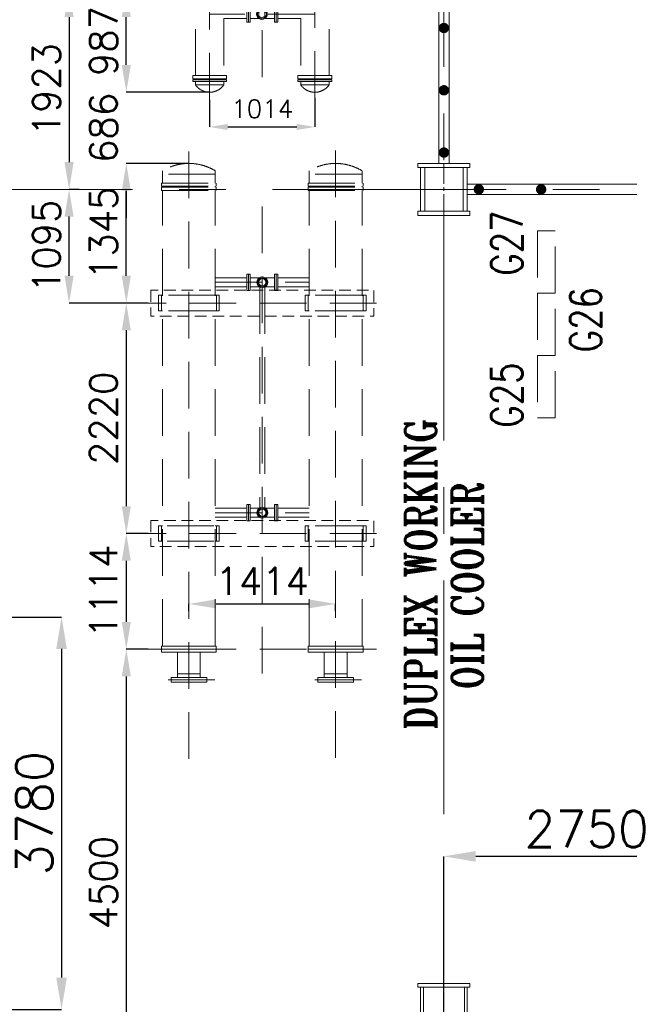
# Model space of a CAD drawing. Header units: inches. Extents: x 0 to 1545919, y 0 to 23143738.
# Tile 19 of 197: x 72703 to 78576, y 145286 to 154772. Entities that reach past the tile are written whole.
import ezdxf

# ---------------------------------------------------------------- set-up
doc = ezdxf.new("R2010")
doc.units = ezdxf.units.IN
doc.header["$LTSCALE"] = 1800
doc.header["$MEASUREMENT"] = 0
for name, pattern in [('CENTER', [2, 1.25, -0.25, 0.25, -0.25]), ('CENTER2', [1.125, 0.75, -0.125, 0.125, -0.125]), ('HIDDEN', [0.375, 0.25, -0.125]), ('HIDDEN2', [0.1875, 0.125, -0.0625])]:
    doc.linetypes.add(name, pattern=pattern)
doc.layers.get('0').update_dxf_attribs({"color": 253, "lineweight": 5})
doc.layers.get('Defpoints').update_dxf_attribs({"lineweight": 18})
for name, color, linetype, lineweight in [('AUX COL', 1, 'Continuous', 18), ('DIM', 4, 'Continuous', 18), ('EQUIP', 8, 'HIDDEN', 9), ('GRID', 251, 'CENTER', 18), ('STEEL', 231, 'Continuous', 18), ('TEXT', 3, 'Continuous', 18)]:
    doc.layers.add(name, color=color, linetype=linetype, lineweight=lineweight)
doc.styles.add('ROMANS', font='romans.shx')
doc.styles.add('ROMANT', font='romant')
doc.dimstyles.new('USER175', dxfattribs={"dimscale": 175, "dimtxt": 2, "dimasz": 1.75, "dimexe": 0, "dimexo": 0, "dimgap": 0.5, "dimtad": 1, "dimdec": 0, "dimzin": 0, "dimdsep": 46, "dimtxsty": 'ROMANS', "dimcen": 0, "dimclrd": 4, "dimclre": 4, "dimclrt": 4, "dimadec": 0, "dimazin": 0, "dimtfac": 0.09, "dimtdec": 0, "dimtix": 1, "dimtofl": 0, "dimtmove": 0, "dimatfit": 3, "dimfxl": 1, "dimtolj": 1, "dimtzin": 0, "dimarcsym": 0})

# ---------------------------------------------------------------- blocks, each defined once
blk = doc.blocks.new('AUX COLUMNS')
at = {"color": 2, "linetype": 'CENTER2', "ltscale": 0.15}
for p, q in [((-195037.8, 59665), (-195037.8, 60165)), ((-194812.8, 59915), (-195262.8, 59915)), ((-195037.8, 51765), (-195037.8, 52265))]:
    blk.add_line(p, q, dxfattribs=at)
at = {"layer": 'AUX COL'}
for p, q in [((-195262.8, 59705), (-195262.8, 60125)), ((-195222.8, 59705), (-195222.8, 60125)), ((-194852.8, 59705), (-194852.8, 60125)), ((-194812.8, 59705), (-194812.8, 60125)), ((-195262.8, 51801), (-195262.8, 52229)), ((-195234.8, 51801), (-195234.8, 52229)), ((-194840.8, 51801), (-194840.8, 52229)), ((-194812.8, 51801), (-194812.8, 52229))]:
    blk.add_line(p, q, dxfattribs=at)
for points in [[(-195287.8, 60165), (-194787.8, 60165), (-194787.8, 60125), (-195287.8, 60125)], [(-195287.8, 59705), (-194787.8, 59705), (-194787.8, 59665), (-195287.8, 59665)], [(-195287.8, 52265), (-194787.8, 52265), (-194787.8, 52229), (-195287.8, 52229)]]:
    blk.add_lwpolyline(points, close=True, dxfattribs=at)
at = {"layer": 'GRID'}
blk.add_line((-136837.8, 59915), (-243037.8, 59915), dxfattribs=at)
blk = doc.blocks.new('*D868')
at = {"layer": 'Defpoints', "color": 0, "transparency": 16777216}
for p in [(72614.7, 149017), (72614.7, 145237), (73106.4, 145237)]:
    blk.add_point(p, dxfattribs=at)
at = {"layer": 'DIM', "color": 4, "lineweight": -2, "transparency": 16777216}
for p, q in [((72614.7, 149017), (73106.4, 149017)), ((73106.4, 148710.8), (73106.4, 145543.3)), ((72614.7, 145237), (73106.4, 145237))]:
    blk.add_line(p, q, dxfattribs=at)
at = {"layer": 'DIM', "color": 4, "transparency": 16777216}
for points in [[(73055.4, 148710.8), (73157.5, 148710.8), (73106.4, 149017)], [(73055.4, 145543.3), (73157.5, 145543.3), (73106.4, 145237)]]:
    blk.add_solid(points, dxfattribs=at)
at = {"layer": 'DIM', "color": 4, "transparency": 16777216, "insert": (72843.9, 147127), "char_height": 350, "attachment_point": 5, "rotation": 90, "style": 'ROMANS'}
blk.add_mtext('\\A1;3780', dxfattribs=at)
blk = doc.blocks.new('*D870')
at = {"layer": 'Defpoints', "color": 0, "transparency": 16777216}
for p in [(73730.2, 153387), (74333, 153387), (73940, 152042)]:
    blk.add_point(p, dxfattribs=at)
at = {"layer": 'DIM', "color": 4, "lineweight": -2, "transparency": 16777216}
for p, q in [((74333, 153387), (73730.2, 153387)), ((73730.2, 152304.5), (73730.2, 153124.5)), ((73940, 152042), (73730.2, 152042))]:
    blk.add_line(p, q, dxfattribs=at)
at = {"layer": 'DIM', "color": 4, "transparency": 16777216}
for points in [[(73686.5, 153124.5), (73774, 153124.5), (73730.2, 153387)], [(73686.5, 152304.5), (73774, 152304.5), (73730.2, 152042)]]:
    blk.add_solid(points, dxfattribs=at)
at = {"layer": 'DIM', "color": 4, "transparency": 16777216, "insert": (73511.5, 152714.5), "char_height": 262.5, "attachment_point": 5, "rotation": 90, "style": 'ROMANS'}
blk.add_mtext('\\A1;1345', dxfattribs=at)
blk = doc.blocks.new('*D871')
at = {"layer": 'Defpoints', "color": 0, "transparency": 16777216}
for p in [(73730.2, 154073), (74533, 154073), (74333, 153387)]:
    blk.add_point(p, dxfattribs=at)
at = {"layer": 'DIM', "color": 4, "lineweight": -2, "transparency": 16777216}
for p, q in [((73730.2, 154335.5), (73730.2, 154598)), ((74533, 154073), (73730.2, 154073)), ((74333, 153387), (73730.2, 153387)), ((73730.2, 153124.5), (73730.2, 152862))]:
    blk.add_line(p, q, dxfattribs=at)
at = {"layer": 'DIM', "color": 4, "transparency": 16777216}
for points in [[(73686.5, 154335.5), (73774, 154335.5), (73730.2, 154073)], [(73686.5, 153124.5), (73774, 153124.5), (73730.2, 153387)]]:
    blk.add_solid(points, dxfattribs=at)
at = {"layer": 'DIM', "color": 4, "transparency": 16777216, "insert": (73511.5, 153730), "char_height": 262.5, "attachment_point": 5, "rotation": 90, "style": 'ROMANS'}
blk.add_mtext('\\A1;686', dxfattribs=at)
blk = doc.blocks.new('*D872')
at = {"layer": 'Defpoints', "color": 0, "transparency": 16777216}
for p in [(73730.2, 155060), (74270, 155060), (74533, 154073)]:
    blk.add_point(p, dxfattribs=at)
at = {"layer": 'DIM', "color": 4, "lineweight": -2, "transparency": 16777216}
for p, q in [((74270, 155060), (73730.2, 155060)), ((73730.2, 154335.5), (73730.2, 154797.5)), ((74533, 154073), (73730.2, 154073))]:
    blk.add_line(p, q, dxfattribs=at)
at = {"layer": 'DIM', "color": 4, "transparency": 16777216}
for points in [[(73686.5, 154797.5), (73774, 154797.5), (73730.2, 155060)], [(73686.5, 154335.5), (73774, 154335.5), (73730.2, 154073)]]:
    blk.add_solid(points, dxfattribs=at)
at = {"layer": 'DIM', "color": 4, "transparency": 16777216, "insert": (73511.5, 154566.5), "char_height": 262.5, "attachment_point": 5, "rotation": 90, "style": 'ROMANS'}
blk.add_mtext('\\A1;987', dxfattribs=at)
blk = doc.blocks.new('*D873')
at = {"layer": 'Defpoints', "color": 0, "transparency": 16777216}
for p in [(74270, 155060), (73178.9, 153137), (73274.5, 153137)]:
    blk.add_point(p, dxfattribs=at)
at = {"layer": 'DIM', "color": 4, "lineweight": -2, "transparency": 16777216}
for p, q in [((74270, 155060), (73178.9, 155060)), ((73178.9, 154797.5), (73178.9, 153399.5)), ((73274.5, 153137), (73178.9, 153137))]:
    blk.add_line(p, q, dxfattribs=at)
at = {"layer": 'DIM', "color": 4, "transparency": 16777216}
for points in [[(73135.2, 154797.5), (73222.7, 154797.5), (73178.9, 155060)], [(73135.2, 153399.5), (73222.7, 153399.5), (73178.9, 153137)]]:
    blk.add_solid(points, dxfattribs=at)
at = {"layer": 'DIM', "color": 4, "transparency": 16777216, "insert": (72960.2, 154098.5), "char_height": 262.5, "attachment_point": 5, "rotation": 90, "style": 'ROMANS'}
blk.add_mtext('\\A1;1923', dxfattribs=at)
blk = doc.blocks.new('*D874')
at = {"layer": 'Defpoints', "color": 0, "transparency": 16777216}
for p in [(73178.9, 153137), (73274.5, 153137), (73940, 152042)]:
    blk.add_point(p, dxfattribs=at)
at = {"layer": 'DIM', "color": 4, "lineweight": -2, "transparency": 16777216}
for p, q in [((73274.5, 153137), (73178.9, 153137)), ((73178.9, 152304.5), (73178.9, 152874.5)), ((73940, 152042), (73178.9, 152042))]:
    blk.add_line(p, q, dxfattribs=at)
at = {"layer": 'DIM', "color": 4, "transparency": 16777216}
for points in [[(73135.2, 152874.5), (73222.7, 152874.5), (73178.9, 153137)], [(73135.2, 152304.5), (73222.7, 152304.5), (73178.9, 152042)]]:
    blk.add_solid(points, dxfattribs=at)
at = {"layer": 'DIM', "color": 4, "transparency": 16777216, "insert": (72960.2, 152589.5), "char_height": 262.5, "attachment_point": 5, "rotation": 90, "style": 'ROMANS'}
blk.add_mtext('\\A1;1095', dxfattribs=at)
blk = doc.blocks.new('*D875')
at = {"layer": 'Defpoints', "color": 0, "transparency": 16777216}
for p in [(73940, 152042), (73730.2, 149822), (73940, 149822)]:
    blk.add_point(p, dxfattribs=at)
at = {"layer": 'DIM', "color": 4, "lineweight": -2, "transparency": 16777216}
for p, q in [((73940, 152042), (73730.2, 152042)), ((73730.2, 151779.5), (73730.2, 150084.5)), ((73940, 149822), (73730.2, 149822))]:
    blk.add_line(p, q, dxfattribs=at)
at = {"layer": 'DIM', "color": 4, "transparency": 16777216}
for points in [[(73686.5, 151779.5), (73774, 151779.5), (73730.2, 152042)], [(73686.5, 150084.5), (73774, 150084.5), (73730.2, 149822)]]:
    blk.add_solid(points, dxfattribs=at)
at = {"layer": 'DIM', "color": 4, "transparency": 16777216, "insert": (73511.5, 150932), "char_height": 262.5, "attachment_point": 5, "rotation": 90, "style": 'ROMANS'}
blk.add_mtext('\\A1;2220', dxfattribs=at)
blk = doc.blocks.new('*D876')
at = {"layer": 'Defpoints', "color": 0, "transparency": 16777216}
for p in [(73940, 149822), (73730.2, 148708), (73940, 148708)]:
    blk.add_point(p, dxfattribs=at)
at = {"layer": 'DIM', "color": 4, "lineweight": -2, "transparency": 16777216}
for p, q in [((73940, 149822), (73730.2, 149822)), ((73730.2, 149559.5), (73730.2, 148970.5)), ((73940, 148708), (73730.2, 148708))]:
    blk.add_line(p, q, dxfattribs=at)
at = {"layer": 'DIM', "color": 4, "transparency": 16777216}
for points in [[(73686.5, 149559.5), (73774, 149559.5), (73730.2, 149822)], [(73686.5, 148970.5), (73774, 148970.5), (73730.2, 148708)]]:
    blk.add_solid(points, dxfattribs=at)
at = {"layer": 'DIM', "color": 4, "transparency": 16777216, "insert": (73511.5, 149265), "char_height": 262.5, "attachment_point": 5, "rotation": 90, "style": 'ROMANS'}
blk.add_mtext('\\A1;1114', dxfattribs=at)
blk = doc.blocks.new('*D877')
at = {"layer": 'Defpoints', "color": 0, "transparency": 16777216}
for p in [(73940, 148708), (73730.2, 144208), (74083, 144208)]:
    blk.add_point(p, dxfattribs=at)
at = {"layer": 'DIM', "color": 4, "lineweight": -2, "transparency": 16777216}
for p, q in [((73940, 148708), (73730.2, 148708)), ((73730.2, 148445.5), (73730.2, 144470.5)), ((74083, 144208), (73730.2, 144208))]:
    blk.add_line(p, q, dxfattribs=at)
at = {"layer": 'DIM', "color": 4, "transparency": 16777216}
for points in [[(73686.5, 148445.5), (73774, 148445.5), (73730.2, 148708)], [(73686.5, 144470.5), (73774, 144470.5), (73730.2, 144208)]]:
    blk.add_solid(points, dxfattribs=at)
at = {"layer": 'DIM', "color": 4, "transparency": 16777216, "insert": (73511.5, 146458), "char_height": 262.5, "attachment_point": 5, "rotation": 90, "style": 'ROMANS'}
blk.add_mtext('\\A1;4500', dxfattribs=at)
blk = doc.blocks.new('*D879')
at = {"layer": 'Defpoints', "color": 0, "transparency": 16777216}
for p in [(75747, 149143.7), (74333, 149073), (75747, 149073)]:
    blk.add_point(p, dxfattribs=at)
at = {"layer": 'DIM', "color": 4, "lineweight": -2, "transparency": 16777216}
for p, q in [((74333, 149073), (74333, 149143.7)), ((74595.5, 149143.7), (75484.5, 149143.7)), ((75747, 149073), (75747, 149143.7))]:
    blk.add_line(p, q, dxfattribs=at)
at = {"layer": 'DIM', "color": 4, "transparency": 16777216}
for points in [[(74595.5, 149187.4), (74595.5, 149099.9), (74333, 149143.7)], [(75484.5, 149187.4), (75484.5, 149099.9), (75747, 149143.7)]]:
    blk.add_solid(points, dxfattribs=at)
at = {"layer": 'DIM', "color": 4, "transparency": 16777216, "insert": (75040, 149362.4), "char_height": 262.5, "attachment_point": 5, "style": 'ROMANS'}
blk.add_mtext('\\A1;1414', dxfattribs=at)
blk = doc.blocks.new('*D880')
at = {"layer": 'Defpoints', "color": 0, "transparency": 16777216}
for p in [(74533, 154001.2), (75547, 154019.9), (75547, 153738.4)]:
    blk.add_point(p, dxfattribs=at)
at = {"layer": 'DIM', "color": 4, "lineweight": -2, "transparency": 16777216}
for p, q in [((74533, 154001.2), (74533, 153738.4)), ((75547, 154019.9), (75547, 153738.4)), ((74708, 153738.4), (75372, 153738.4))]:
    blk.add_line(p, q, dxfattribs=at)
at = {"layer": 'DIM', "color": 4, "transparency": 16777216}
for points in [[(74708, 153767.6), (74708, 153709.2), (74533, 153738.4)], [(75372, 153767.6), (75372, 153709.2), (75547, 153738.4)]]:
    blk.add_solid(points, dxfattribs=at)
at = {"layer": 'DIM', "color": 4, "transparency": 16777216, "insert": (75040, 153913.4), "char_height": 175, "attachment_point": 5, "style": 'ROMANS'}
blk.add_mtext('\\A1;1014', dxfattribs=at)
blk = doc.blocks.new('DUPLEX WORKING OIL COOLER ARCH R0')
at = {"layer": 'EQUIP'}
for p, q in [((76936.2, 70174.7), (76936.2, 70207.7)), ((77444.2, 70174.7), (77444.2, 70207.7)), ((78350.2, 70174.7), (78350.2, 70207.7)), ((78858.2, 70174.7), (78858.2, 70207.7)), ((77444.2, 70174.7), (76936.2, 70174.7)), ((76936.2, 70174.7), (76936.2, 70087.6)), ((77444.2, 70174.7), (77444.2, 70087.6)), ((78858.2, 70174.7), (78350.2, 70174.7)), ((78350.2, 70174.7), (78350.2, 70087.6)), ((78858.2, 70174.7), (78858.2, 70087.6)), ((76926.2, 70057.6), (76926.2, 70087.6)), ((76926.2, 70087.6), (77454.2, 70087.6)), ((76926.2, 70057.6), (77454.2, 70057.6)), ((76926.2, 70047.6), (77454.2, 70047.6)), ((76926.2, 70017.6), (76926.2, 70047.6)), ((76926.2, 70017.6), (77454.2, 70017.6)), ((76936.2, 70047.6), (76936.2, 70057.6)), ((76936.2, 65628.6), (76936.2, 70017.6)), ((77444.2, 70047.6), (77444.2, 70057.6)), ((77444.2, 65628.6), (77444.2, 70017.6)), ((77454.2, 70057.6), (77454.2, 70087.6)), ((77454.2, 70017.6), (77454.2, 70047.6)), ((78340.2, 70057.6), (78340.2, 70087.6)), ((78340.2, 70087.6), (78868.2, 70087.6)), ((78340.2, 70057.6), (78868.2, 70057.6)), ((78340.2, 70047.6), (78868.2, 70047.6)), ((78340.2, 70017.6), (78340.2, 70047.6)), ((78340.2, 70017.6), (78868.2, 70017.6)), ((78350.2, 70047.6), (78350.2, 70057.6)), ((78350.2, 65628.6), (78350.2, 70017.6)), ((78858.2, 70047.6), (78858.2, 70057.6)), ((78858.2, 65628.6), (78858.2, 70017.6)), ((78868.2, 70057.6), (78868.2, 70087.6)), ((78868.2, 70017.6), (78868.2, 70047.6)), ((77897.2, 65362.3), (77897.2, 69863.5)), ((77747, 69176.4), (77444.2, 69176.4)), ((77779.8, 69176.4), (77868.9, 69176.4)), ((77854.6, 69163.3), (77847.2, 69148.5)), ((77866.5, 69175.2), (77854.6, 69163.3)), ((77866.3, 69163.6), (77856.7, 69149.1)), ((77880.8, 69173.2), (77866.3, 69163.6)), ((77881.4, 69182.7), (77866.5, 69175.2)), ((77879.9, 69163), (77866.8, 69150)), ((77897.2, 69167.6), (77879.9, 69163)), ((77897.2, 69176.4), (77880.8, 69173.2)), ((77897.2, 69185.1), (77881.4, 69182.7)), ((77913, 69182.7), (77897.2, 69185.1)), ((77913.6, 69173.2), (77897.2, 69176.4)), ((77914.5, 69163), (77897.2, 69167.6)), ((77927.8, 69175.2), (77913, 69182.7)), ((77928.1, 69163.6), (77913.6, 69173.2)), ((77927.6, 69150), (77914.5, 69163)), ((78014.6, 69176.4), (77925.4, 69176.4)), ((77939.7, 69163.3), (77927.8, 69175.2)), ((77937.7, 69149.1), (77928.1, 69163.6)), ((77947.2, 69148.5), (77939.7, 69163.3)), ((78047.5, 69176.4), (78350.2, 69176.4)), ((77444.2, 69132.6), (78350.2, 69132.6)), ((77747, 69089), (77444.2, 69089)), ((77779.8, 69088.9), (77868.9, 69088.9)), ((77847.2, 69148.5), (77844.7, 69132.7)), ((77844.7, 69132.7), (77847.2, 69116.8)), ((77847.2, 69116.8), (77854.6, 69102)), ((77856.7, 69149.1), (77853.5, 69132.7)), ((77853.5, 69132.7), (77856.7, 69116.2)), ((77854.6, 69102), (77866.5, 69090.1)), ((77856.7, 69116.2), (77866.3, 69101.8)), ((77866.8, 69150), (77862.2, 69132.7)), ((77862.2, 69132.7), (77866.8, 69115.4)), ((77866.3, 69101.8), (77880.8, 69092.2)), ((77866.5, 69090.1), (77881.4, 69082.7)), ((77866.8, 69115.4), (77879.9, 69102.3)), ((77872.2, 69087.2), (77872.2, 66958)), ((77879.9, 69102.3), (77897.2, 69097.7)), ((77880.8, 69092.2), (77897.2, 69089)), ((77881.4, 69082.7), (77897.2, 69080.2)), ((77897.2, 69097.7), (77914.5, 69102.3)), ((77897.2, 69089), (77913.6, 69092.2)), ((77897.2, 69080.2), (77913, 69082.7)), ((77913, 69082.7), (77927.8, 69090.1)), ((77913.6, 69092.2), (77928.1, 69101.8)), ((77914.5, 69102.3), (77927.6, 69115.4)), ((77922.2, 69087.3), (77922.2, 66958)), ((78014.6, 69088.9), (77925.4, 69088.9)), ((77932.1, 69132.7), (77927.6, 69150)), ((77927.6, 69115.4), (77932.1, 69132.7)), ((77927.8, 69090.1), (77939.7, 69102)), ((77928.1, 69101.8), (77937.7, 69116.2)), ((77940.9, 69132.7), (77937.7, 69149.1)), ((77937.7, 69116.2), (77940.9, 69132.7)), ((77939.7, 69102), (77947.2, 69116.8)), ((77949.6, 69132.7), (77947.2, 69148.5)), ((77947.2, 69116.8), (77949.6, 69132.7)), ((78047.5, 69089), (78350.2, 69089)), ((76897.2, 69007.6), (76897.2, 68857.6)), ((76925.3, 69007.6), (76897.2, 69007.6)), ((76925.3, 69007.6), (76925.3, 68857.6)), ((76925.3, 69007.6), (76936.2, 69007.6)), ((77444.2, 69007.6), (76936.2, 69007.6)), ((77455.1, 69007.6), (77444.2, 69007.6)), ((77455.1, 69007.6), (77444.2, 69007.6)), ((77455.1, 69007.6), (77483.2, 69007.6)), ((77455.1, 69007.6), (77455.1, 68857.6)), ((77455.1, 69007.6), (77483.2, 69007.6)), ((77483.2, 69007.6), (77483.2, 68857.6)), ((78311.2, 69007.6), (78311.2, 68857.6)), ((78339.3, 69007.6), (78311.2, 69007.6)), ((78339.3, 69007.6), (78311.2, 69007.6)), ((78339.3, 69007.6), (78339.3, 68857.6)), ((78339.3, 69007.6), (78350.2, 69007.6)), ((78339.3, 69007.6), (78350.2, 69007.6)), ((78858.2, 69007.6), (78350.2, 69007.6)), ((78869.1, 69007.6), (78858.2, 69007.6)), ((78869.1, 69007.6), (78897.2, 69007.6)), ((78869.1, 69007.6), (78869.1, 68857.6)), ((78897.2, 69007.6), (78897.2, 68857.6)), ((78997.2, 68932.6), (76797.2, 68932.6)), ((76925.3, 68857.6), (76897.2, 68857.6)), ((76925.3, 68857.6), (76936.2, 68857.6)), ((77444.2, 68857.6), (76936.2, 68857.6)), ((77455.1, 68857.6), (77444.2, 68857.6)), ((77455.1, 68857.6), (77483.2, 68857.6)), ((78339.3, 68857.6), (78311.2, 68857.6)), ((78339.3, 68857.6), (78350.2, 68857.6)), ((78858.2, 68857.6), (78350.2, 68857.6)), ((78869.1, 68857.6), (78858.2, 68857.6)), ((78869.1, 68857.6), (78897.2, 68857.6)), ((77747, 66956.4), (77444.2, 66956.4)), ((77444.2, 66912.6), (78350.2, 66912.6)), ((77779.8, 66956.4), (77868.9, 66956.4)), ((77847.2, 66928.5), (77844.7, 66912.7)), ((77844.7, 66912.7), (77847.2, 66896.8)), ((77854.6, 66943.3), (77847.2, 66928.5)), ((77847.2, 66896.8), (77854.6, 66882)), ((77856.7, 66929.1), (77853.5, 66912.7)), ((77853.5, 66912.7), (77856.7, 66896.2)), ((77866.5, 66955.2), (77854.6, 66943.3)), ((77854.6, 66882), (77866.5, 66870.1)), ((77866.3, 66943.6), (77856.7, 66929.1)), ((77856.7, 66896.2), (77866.3, 66881.8)), ((77866.8, 66930), (77862.2, 66912.7)), ((77862.2, 66912.7), (77866.8, 66895.4)), ((77880.8, 66953.2), (77866.3, 66943.6)), ((77866.3, 66881.8), (77880.8, 66872.2)), ((77881.4, 66962.7), (77866.5, 66955.2)), ((77879.9, 66943), (77866.8, 66930)), ((77866.8, 66895.4), (77879.9, 66882.3)), ((77897.2, 66947.6), (77879.9, 66943)), ((77879.9, 66882.3), (77897.2, 66877.7)), ((77897.2, 66956.4), (77880.8, 66953.2)), ((77897.2, 66965.1), (77881.4, 66962.7)), ((77913, 66962.7), (77897.2, 66965.1)), ((77913.6, 66953.2), (77897.2, 66956.4)), ((77914.5, 66943), (77897.2, 66947.6)), ((77897.2, 66877.7), (77914.5, 66882.3)), ((77927.8, 66955.2), (77913, 66962.7)), ((77928.1, 66943.6), (77913.6, 66953.2)), ((77913.6, 66872.2), (77928.1, 66881.8)), ((77927.6, 66930), (77914.5, 66943)), ((77914.5, 66882.3), (77927.6, 66895.4)), ((78014.6, 66956.4), (77925.4, 66956.4)), ((77932.1, 66912.7), (77927.6, 66930)), ((77927.6, 66895.4), (77932.1, 66912.7)), ((77939.7, 66943.3), (77927.8, 66955.2)), ((77927.8, 66870.1), (77939.7, 66882)), ((77937.7, 66929.1), (77928.1, 66943.6)), ((77928.1, 66881.8), (77937.7, 66896.2)), ((77940.9, 66912.7), (77937.7, 66929.1)), ((77937.7, 66896.2), (77940.9, 66912.7)), ((77947.2, 66928.5), (77939.7, 66943.3)), ((77939.7, 66882), (77947.2, 66896.8)), ((77949.6, 66912.7), (77947.2, 66928.5)), ((77947.2, 66896.8), (77949.6, 66912.7)), ((78047.5, 66956.4), (78350.2, 66956.4)), ((76897.2, 66787.6), (76897.2, 66637.6)), ((76925.3, 66787.6), (76897.2, 66787.6)), ((77430.2, 66787.6), (76922.2, 66787.6)), ((76925.3, 66787.6), (76925.3, 66637.6)), ((76925.3, 66787.6), (76936.2, 66787.6)), ((77747, 66869), (77444.2, 66869)), ((77455.1, 66787.6), (77444.2, 66787.6)), ((77455.1, 66787.6), (77483.2, 66787.6)), ((77455.1, 66787.6), (77455.1, 66637.6)), ((77483.2, 66787.6), (77483.2, 66637.6)), ((77779.8, 66868.9), (77868.9, 66868.9)), ((77866.5, 66870.1), (77881.4, 66862.7)), ((77880.8, 66872.2), (77897.2, 66869)), ((77881.4, 66862.7), (77897.2, 66860.2)), ((77897.2, 66869), (77913.6, 66872.2)), ((77897.2, 66860.2), (77913, 66862.7)), ((77913, 66862.7), (77927.8, 66870.1)), ((78014.6, 66868.9), (77925.4, 66868.9)), ((78047.5, 66869), (78350.2, 66869)), ((78311.2, 66787.6), (78311.2, 66637.6)), ((78339.3, 66787.6), (78311.2, 66787.6)), ((78339.3, 66787.6), (78339.3, 66637.6)), ((78339.3, 66787.6), (78350.2, 66787.6)), ((78858.2, 66787.6), (78350.2, 66787.6)), ((78869.1, 66787.6), (78858.2, 66787.6)), ((78869.1, 66787.6), (78897.2, 66787.6)), ((78869.1, 66787.6), (78869.1, 66637.6)), ((78897.2, 66787.6), (78897.2, 66637.6)), ((78997.2, 66712.6), (76797.2, 66712.6)), ((76925.3, 66637.6), (76897.2, 66637.6)), ((77430.2, 66637.6), (76922.2, 66637.6)), ((76925.3, 66637.6), (76936.2, 66637.6)), ((77455.1, 66637.6), (77444.2, 66637.6)), ((77455.1, 66637.6), (77483.2, 66637.6)), ((78339.3, 66637.6), (78311.2, 66637.6)), ((78339.3, 66637.6), (78350.2, 66637.6)), ((78858.2, 66637.6), (78350.2, 66637.6)), ((78869.1, 66637.6), (78858.2, 66637.6)), ((78869.1, 66637.6), (78897.2, 66637.6)), ((78997.2, 65598.6), (76797.2, 65598.6)), ((77190.2, 65628.6), (76926.2, 65628.6)), ((76926.2, 65628.6), (76926.2, 65598.6)), ((77190.2, 65598.6), (76926.2, 65598.6)), ((76926.2, 65598.6), (76926.2, 65568.6)), ((77190.2, 65598.6), (76926.2, 65598.6)), ((77190.2, 65568.6), (76926.2, 65568.6)), ((77080.7, 65326.2), (77080.7, 65568.2)), ((77454.2, 65628.6), (77190.2, 65628.6)), ((77454.2, 65598.6), (77190.2, 65598.6)), ((77454.2, 65598.6), (77190.2, 65598.6)), ((77454.2, 65568.6), (77190.2, 65568.6)), ((77299.7, 65326.2), (77299.7, 65568.2)), ((77454.2, 65628.6), (77454.2, 65598.6)), ((77454.2, 65598.6), (77454.2, 65568.6)), ((78604.2, 65628.6), (78340.2, 65628.6)), ((78340.2, 65628.6), (78340.2, 65598.6)), ((78604.2, 65598.6), (78340.2, 65598.6)), ((78340.2, 65598.6), (78340.2, 65568.6)), ((78604.2, 65598.6), (78340.2, 65598.6)), ((78604.2, 65568.6), (78340.2, 65568.6)), ((78494.7, 65326.2), (78494.7, 65568.2)), ((78868.2, 65628.6), (78604.2, 65628.6)), ((78868.2, 65598.6), (78604.2, 65598.6)), ((78868.2, 65598.6), (78604.2, 65598.6)), ((78868.2, 65568.6), (78604.2, 65568.6)), ((78713.7, 65326.2), (78713.7, 65568.2)), ((78868.2, 65628.6), (78868.2, 65598.6)), ((78868.2, 65598.6), (78868.2, 65568.6)), ((77080.7, 65361.2), (77190.2, 65361.2)), ((77080.7, 65326.2), (77080.7, 65361.2)), ((77190.2, 65361.2), (77299.7, 65361.2)), ((77299.7, 65326.2), (77299.7, 65361.2)), ((78494.7, 65361.2), (78604.2, 65361.2)), ((78494.7, 65326.2), (78494.7, 65361.2)), ((78604.2, 65361.2), (78713.7, 65361.2)), ((78713.7, 65326.2), (78713.7, 65361.2)), ((77018.7, 65326.2), (77190.2, 65326.2)), ((77018.7, 65302.7), (77018.7, 65326.2)), ((77018.7, 65302.7), (77018.7, 65279.2)), ((77018.7, 65279.2), (77190.2, 65279.2)), ((77190.2, 65326.2), (77361.7, 65326.2)), ((77190.2, 65279.2), (77361.7, 65279.2)), ((77361.7, 65302.7), (77361.7, 65326.2)), ((77361.7, 65302.7), (77361.7, 65279.2)), ((78432.7, 65326.2), (78604.2, 65326.2)), ((78432.7, 65302.7), (78432.7, 65326.2)), ((78432.7, 65302.7), (78432.7, 65279.2)), ((78432.7, 65279.2), (78604.2, 65279.2)), ((78604.2, 65326.2), (78775.7, 65326.2)), ((78604.2, 65279.2), (78775.7, 65279.2)), ((78775.7, 65302.7), (78775.7, 65326.2)), ((78775.7, 65302.7), (78775.7, 65279.2))]:
    blk.add_line(p, q, dxfattribs=at)
at = {"layer": 'EQUIP', "color": 9}
for p, q in [((77440.2, 65302.6), (76940.2, 65302.6)), ((78854.2, 65302.6), (78354.2, 65302.6))]:
    blk.add_line(p, q, dxfattribs=at)
at = {"layer": 'EQUIP', "flags": 128}
for points in [[(77190.2, 70391.7), (77190.2, 64323.2)], [(78604.2, 70401.3), (78604.2, 64411.5)]]:
    blk.add_lwpolyline(points, dxfattribs=at)
at = {"layer": 'EQUIP'}
for points in [[(77747, 69211.4), (77763.4, 69211.4), (77763.4, 69053.9), (77747, 69053.9)], [(77779.8, 69053.9), (77763.4, 69053.9), (77763.4, 69211.4), (77779.8, 69211.4)], [(78014.6, 69053.9), (78031, 69053.9), (78031, 69211.4), (78014.6, 69211.4)], [(78047.5, 69211.4), (78031, 69211.4), (78031, 69053.9), (78047.5, 69053.9)], [(77747, 66991.4), (77763.4, 66991.4), (77763.4, 66833.9), (77747, 66833.9)], [(77779.8, 66833.9), (77763.4, 66833.9), (77763.4, 66991.4), (77779.8, 66991.4)], [(78014.6, 66833.9), (78031, 66833.9), (78031, 66991.4), (78014.6, 66991.4)], [(78047.5, 66991.4), (78031, 66991.4), (78031, 66833.9), (78047.5, 66833.9)]]:
    blk.add_lwpolyline(points, close=True, dxfattribs=at)
at = {"layer": 'EQUIP', "linetype": 'HIDDEN2', "ltscale": 0.5, "flags": 128}
for points in [[(76823.2, 69057.6), (76823.2, 68807.6), (78971.2, 68807.6), (78971.2, 69057.6)], [(76823.2, 66837.6), (76823.2, 66587.6), (78971.2, 66587.6), (78971.2, 66837.6)]]:
    blk.add_lwpolyline(points, close=True, dxfattribs=at)
at = {"layer": 'EQUIP'}
for centre in [(77190.2, 69781.5), (78604.2, 69781.5)]:
    blk.add_arc(centre, 496.1, 59.20585, 120.79415, dxfattribs=at)
blk = doc.blocks.new('DUPLEX LUBE OIL COOLER ARCH R0')
at = {"layer": 'EQUIP'}
for p, q in [((77275.7, 74556.6), (77275.7, 74543.8)), ((77275.7, 74556.6), (77504.7, 74556.6)), ((77275.7, 74543.7), (77275.7, 74530.8)), ((77390.2, 74530.8), (77275.7, 74530.8)), ((77333.2, 74530.8), (77333.2, 74352.6)), ((77390.2, 74494.8), (77333.2, 74494.8)), ((77504.7, 74530.8), (77390.2, 74530.8)), ((77447.2, 74494.8), (77390.2, 74494.8)), ((77447.2, 74530.8), (77447.2, 74352.6)), ((77504.7, 74543.6), (77504.7, 74556.6)), ((77504.7, 74543.8), (77504.7, 74530.8)), ((78289.7, 74556.6), (78289.7, 74543.8)), ((78289.7, 74556.6), (78518.7, 74556.6)), ((78289.7, 74543.7), (78289.7, 74530.8)), ((78404.2, 74530.8), (78289.7, 74530.8)), ((78347.2, 74556.6), (78347.2, 74352.6)), ((78404.2, 74494.8), (78347.2, 74494.8)), ((78518.7, 74530.8), (78404.2, 74530.8)), ((78461.2, 74494.8), (78404.2, 74494.8)), ((78461.2, 74556.6), (78461.2, 74352.6)), ((78518.7, 74543.6), (78518.7, 74556.6)), ((78518.7, 74543.8), (78518.7, 74530.8)), ((77227, 74352.6), (77390.2, 74352.6)), ((77227, 74322.6), (77227, 74352.6)), ((77227, 74322.6), (77390.2, 74322.6)), ((77553.4, 74300.6), (77227, 74300.6)), ((77227, 74300.6), (77227, 74270.6)), ((77240.6, 74300.6), (77240.6, 74322.6)), ((77390.2, 74352.6), (77553.4, 74352.6)), ((77390.2, 74322.6), (77553.4, 74322.6)), ((77539.8, 74300.6), (77539.8, 74322.6)), ((77553.4, 74322.6), (77553.4, 74352.6)), ((77553.4, 74300.6), (77553.4, 74270.6)), ((78241, 74352.6), (78404.2, 74352.6)), ((78241, 74322.6), (78241, 74352.6)), ((78241, 74322.6), (78404.2, 74322.6)), ((78567.4, 74300.6), (78241, 74300.6)), ((78241, 74300.6), (78241, 74270.6)), ((78254.6, 74300.6), (78254.6, 74322.6)), ((78404.2, 74352.6), (78567.4, 74352.6)), ((78404.2, 74322.6), (78567.4, 74322.6)), ((78553.8, 74300.6), (78553.8, 74322.6)), ((78567.4, 74322.6), (78567.4, 74352.6)), ((78567.4, 74300.6), (78567.4, 74270.6)), ((77553.4, 74270.6), (77227, 74270.6)), ((77254.2, 74270.6), (77254.2, 71123.6)), ((77526.2, 74270.6), (77526.2, 74194.4)), ((77526.2, 74270.6), (77526.2, 73768.5)), ((77897.2, 71110.3), (77897.2, 74227.6)), ((78567.4, 74270.6), (78241, 74270.6)), ((78268.2, 74270.6), (78268.2, 73768.5)), ((78540.2, 74270.6), (78540.2, 71123.6)), ((77763.4, 73646), (77763.4, 73803.5)), ((78031, 73646), (78031, 73803.5)), ((78404.2, 73724.8), (77390.2, 73724.8)), ((77526.2, 73768.5), (77747, 73768.5)), ((77779.8, 73768.5), (77865.1, 73768.5)), ((77843.4, 73740.6), (77841, 73724.8)), ((77841, 73724.8), (77843.4, 73708.9)), ((77850.9, 73755.4), (77843.4, 73740.6)), ((77843.4, 73708.9), (77850.9, 73694.1)), ((77852.9, 73741.2), (77849.7, 73724.8)), ((77849.7, 73724.8), (77852.9, 73708.3)), ((77862.7, 73767.3), (77850.9, 73755.4)), ((77862.5, 73755.7), (77852.9, 73741.2)), ((77852.9, 73708.3), (77862.5, 73693.9)), ((77877, 73765.3), (77862.5, 73755.7)), ((77877.6, 73774.8), (77862.7, 73767.3)), ((77893.4, 73759.7), (77863.9, 73743.5)), ((77863.9, 73743.5), (77863.9, 73706)), ((77863.9, 73706), (77893.4, 73689.8)), ((77893.4, 73768.5), (77877, 73765.3)), ((77893.4, 73777.2), (77877.6, 73774.8)), ((77909.2, 73774.8), (77893.4, 73777.2)), ((77909.8, 73765.3), (77893.4, 73768.5)), ((77922.9, 73743.5), (77893.4, 73759.7)), ((77893.4, 73689.8), (77922.9, 73706)), ((77924.1, 73767.3), (77909.2, 73774.8)), ((77924.3, 73755.7), (77909.8, 73765.3)), ((78014.6, 73768.5), (77921.7, 73768.5)), ((77922.9, 73706), (77922.9, 73743.5)), ((77935.9, 73755.4), (77924.1, 73767.3)), ((77933.9, 73741.2), (77924.3, 73755.7)), ((77924.3, 73693.9), (77933.9, 73708.3)), ((77937.1, 73724.8), (77933.9, 73741.2)), ((77933.9, 73708.3), (77937.1, 73724.8)), ((77943.4, 73740.6), (77935.9, 73755.4)), ((77936, 73694.1), (77943.4, 73708.9)), ((77945.8, 73724.8), (77943.4, 73740.6)), ((77943.4, 73708.9), (77945.8, 73724.8)), ((78268.2, 73768.5), (78047.5, 73768.5)), ((77526.2, 73681.1), (77526.2, 71760.1)), ((77526.2, 73681.1), (77747, 73681.1)), ((77779.8, 73681.1), (77865, 73681.1)), ((77850.9, 73694.1), (77862.8, 73682.2)), ((77862.5, 73693.9), (77877, 73684.3)), ((77862.8, 73682.2), (77877.6, 73674.8)), ((77872.2, 71763.7), (77872.2, 73677.5)), ((77877, 73684.3), (77893.4, 73681.1)), ((77877.6, 73674.8), (77893.4, 73672.3)), ((77893.4, 73681.1), (77909.8, 73684.3)), ((77893.4, 73672.3), (77909.2, 73674.8)), ((77909.2, 73674.8), (77924.1, 73682.2)), ((77909.8, 73684.3), (77924.3, 73693.9)), ((78014.6, 73681.1), (77921.9, 73681.1)), ((77922.2, 71760), (77922.2, 73681.3)), ((77924.1, 73682.2), (77936, 73694.1)), ((78268.2, 73681.1), (78047.5, 73681.1)), ((78268.2, 73681.1), (78268.2, 71760.1)), ((77215.2, 73540.6), (77243.4, 73540.6)), ((77215.2, 73440.6), (77215.2, 73540.6)), ((77243.4, 73540.6), (77243.4, 73440.6)), ((77254.2, 73540.6), (77243.4, 73540.6)), ((77526.2, 73540.6), (77254.2, 73540.6)), ((77537.1, 73540.6), (77526.2, 73540.6)), ((77537.1, 73540.6), (77565.2, 73540.6)), ((77537.1, 73540.6), (77537.1, 73440.6)), ((77565.2, 73540.6), (77565.2, 73440.6)), ((78229.2, 73540.6), (78257.4, 73540.6)), ((78229.2, 73440.6), (78229.2, 73540.6)), ((78257.4, 73540.6), (78257.4, 73440.6)), ((78268.2, 73540.6), (78257.4, 73540.6)), ((78540.2, 73540.6), (78268.2, 73540.6)), ((78551.1, 73540.6), (78540.2, 73540.6)), ((78551.1, 73540.6), (78579.2, 73540.6)), ((78551.1, 73540.6), (78551.1, 73440.6)), ((78579.2, 73540.6), (78579.2, 73440.6)), ((78717.2, 73490.6), (77127.2, 73490.6)), ((77215.2, 73440.6), (77243.4, 73440.6)), ((77254.2, 73440.6), (77243.4, 73440.6)), ((77254.2, 73440.6), (77526.2, 73440.6)), ((77537.1, 73440.6), (77526.2, 73440.6)), ((77537.1, 73440.6), (77565.2, 73440.6)), ((78229.2, 73440.6), (78257.4, 73440.6)), ((78268.2, 73440.6), (78257.4, 73440.6)), ((78268.2, 73440.6), (78540.2, 73440.6)), ((78551.1, 73440.6), (78540.2, 73440.6)), ((78551.1, 73440.6), (78579.2, 73440.6)), ((77215.2, 72000.6), (77243.4, 72000.6)), ((77215.2, 71900.6), (77215.2, 72000.6)), ((77243.4, 72000.6), (77243.4, 71900.6)), ((77254.2, 72000.6), (77243.4, 72000.6)), ((77526.2, 72000.6), (77254.2, 72000.6)), ((77537.1, 72000.6), (77526.2, 72000.6)), ((77537.1, 72000.6), (77565.2, 72000.6)), ((77537.1, 72000.6), (77537.1, 71900.6)), ((77565.2, 72000.6), (77565.2, 71900.6)), ((78229.2, 72000.6), (78257.4, 72000.6)), ((78229.2, 71900.6), (78229.2, 72000.6)), ((78257.4, 72000.6), (78257.4, 71900.6)), ((78268.2, 72000.6), (78257.4, 72000.6)), ((78540.2, 72000.6), (78268.2, 72000.6)), ((78551.1, 72000.6), (78540.2, 72000.6)), ((78551.1, 72000.6), (78579.2, 72000.6)), ((78551.1, 72000.6), (78551.1, 71900.6)), ((78579.2, 72000.6), (78579.2, 71900.6)), ((78667.2, 71950.6), (77127.2, 71950.6)), ((77215.2, 71900.6), (77243.4, 71900.6)), ((77254.2, 71900.6), (77243.4, 71900.6)), ((77254.2, 71900.6), (77526.2, 71900.6)), ((77537.1, 71900.6), (77526.2, 71900.6)), ((77537.1, 71900.6), (77565.2, 71900.6)), ((78229.2, 71900.6), (78257.4, 71900.6)), ((78268.2, 71900.6), (78257.4, 71900.6)), ((78268.2, 71900.6), (78540.2, 71900.6)), ((78551.1, 71900.6), (78540.2, 71900.6)), ((78551.1, 71900.6), (78579.2, 71900.6)), ((78404.2, 71716.5), (77390.2, 71716.5)), ((77526.2, 71760.1), (77747, 71760.1)), ((77763.4, 71795.3), (77763.4, 71637.7)), ((77779.8, 71760.1), (77865, 71760.1)), ((77841, 71716.4), (77843.4, 71732.3)), ((77843.4, 71700.6), (77841, 71716.4)), ((77843.4, 71732.3), (77850.9, 71747.1)), ((77849.7, 71716.4), (77852.9, 71732.9)), ((77852.9, 71700), (77849.7, 71716.4)), ((77850.9, 71747.1), (77862.8, 71759)), ((77852.9, 71732.9), (77862.5, 71747.3)), ((77862.5, 71747.3), (77877, 71756.9)), ((77862.8, 71759), (77877.6, 71766.4)), ((77863.9, 71735.2), (77893.4, 71751.4)), ((77863.9, 71697.7), (77863.9, 71735.2)), ((77877, 71756.9), (77893.4, 71760.1)), ((77877.6, 71766.4), (77893.4, 71768.9)), ((77893.4, 71768.9), (77909.2, 71766.4)), ((77893.4, 71760.1), (77909.8, 71756.9)), ((77893.4, 71751.4), (77922.9, 71735.2)), ((77909.2, 71766.4), (77924.1, 71759)), ((77909.8, 71756.9), (77924.3, 71747.3)), ((78014.6, 71760.1), (77921.9, 71760.1)), ((77922.9, 71735.2), (77922.9, 71697.7)), ((77924.1, 71759), (77936, 71747.1)), ((77924.3, 71747.3), (77933.9, 71732.9)), ((77933.9, 71732.9), (77937.1, 71716.4)), ((77937.1, 71716.4), (77933.9, 71700)), ((77936, 71747.1), (77943.4, 71732.3)), ((77943.4, 71732.3), (77945.8, 71716.4)), ((77945.8, 71716.4), (77943.4, 71700.6)), ((78031, 71795.3), (78031, 71637.7)), ((78268.2, 71760.1), (78047.5, 71760.1)), ((77526.2, 71672.7), (77526.2, 71123.6)), ((77526.2, 71672.7), (77747, 71672.7)), ((77779.8, 71672.7), (77865.1, 71672.7)), ((77850.9, 71685.8), (77843.4, 71700.6)), ((77862.7, 71673.9), (77850.9, 71685.8)), ((77862.5, 71685.5), (77852.9, 71700)), ((77877, 71675.9), (77862.5, 71685.5)), ((77877.6, 71666.4), (77862.7, 71673.9)), ((77893.4, 71681.5), (77863.9, 71697.7)), ((77893.4, 71672.7), (77877, 71675.9)), ((77893.4, 71664), (77877.6, 71666.4)), ((77922.9, 71697.7), (77893.4, 71681.5)), ((77909.8, 71675.9), (77893.4, 71672.7)), ((77909.2, 71666.4), (77893.4, 71664)), ((77924.1, 71673.9), (77909.2, 71666.4)), ((77924.3, 71685.5), (77909.8, 71675.9)), ((78014.6, 71672.7), (77921.7, 71672.7)), ((77935.9, 71685.8), (77924.1, 71673.9)), ((77933.9, 71700), (77924.3, 71685.5)), ((77943.4, 71700.6), (77935.9, 71685.8)), ((78268.2, 71672.7), (78047.5, 71672.7)), ((78268.2, 71672.7), (78268.2, 71123.6)), ((77553.4, 71123.6), (77227, 71123.6)), ((77227, 71123.6), (77227, 71093.6)), ((77553.4, 71093.6), (77227, 71093.6)), ((77553.4, 71083.6), (77227, 71083.6)), ((77227, 71083.6), (77227, 71066.6)), ((77553.4, 71066.6), (77227, 71066.6)), ((77240.6, 71093.6), (77240.6, 71083.6)), ((77254.2, 71066.6), (77254.2, 71033.6)), ((77526.2, 71093.6), (77526.2, 71083.6)), ((77526.2, 71066.6), (77526.2, 71033.6)), ((77553.4, 71123.6), (77553.4, 71093.6)), ((77553.4, 71083.6), (77553.4, 71066.6)), ((78567.4, 71123.6), (78241, 71123.6)), ((78241, 71123.6), (78241, 71093.6)), ((78567.4, 71093.6), (78241, 71093.6)), ((78567.4, 71083.6), (78241, 71083.6)), ((78241, 71083.6), (78241, 71066.6)), ((78567.4, 71066.6), (78241, 71066.6)), ((78254.6, 71093.6), (78254.6, 71083.6)), ((78268.2, 71066.6), (78268.2, 71033.6)), ((78540.2, 71066.6), (78540.2, 71033.6)), ((78553.8, 71093.6), (78553.8, 71083.6)), ((78567.4, 71123.6), (78567.4, 71093.6)), ((78567.4, 71083.6), (78567.4, 71066.6)), ((77254.2, 71033.6), (77526.2, 71033.6)), ((78268.2, 71033.6), (78540.2, 71033.6))]:
    blk.add_line(p, q, dxfattribs=at)
at = {"layer": 'EQUIP', "flags": 128}
for points in [[(77390.2, 70891.8), (77390.2, 74808.2)], [(78404.2, 70910.5), (78404.2, 74775.6)]]:
    blk.add_lwpolyline(points, dxfattribs=at)
at = {"layer": 'EQUIP'}
for points in [[(77747, 73646), (77779.8, 73646), (77779.8, 73803.5), (77747, 73803.5)], [(78047.5, 73646), (78014.6, 73646), (78014.6, 73803.5), (78047.5, 73803.5)], [(77747, 71795.3), (77779.8, 71795.3), (77779.8, 71637.7), (77747, 71637.7)], [(78047.5, 71795.3), (78014.6, 71795.3), (78014.6, 71637.7), (78047.5, 71637.7)]]:
    blk.add_lwpolyline(points, close=True, dxfattribs=at)
at = {"layer": 'EQUIP', "linetype": 'HIDDEN2', "ltscale": 0.5, "flags": 128}
for points in [[(77147.2, 73365.6), (78647.2, 73365.6), (78647.2, 73615.6), (77147.2, 73615.6)], [(77147.2, 71825.6), (78647.2, 71825.6), (78647.2, 72075.6), (77147.2, 72075.6)]]:
    blk.add_lwpolyline(points, close=True, dxfattribs=at)
at = {"layer": 'EQUIP'}
for centre in [(77390.2, 71130.7), (78404.2, 71130.7)]:
    blk.add_arc(centre, 167.1, 215.52308, 324.47692, dxfattribs=at)
blk = doc.blocks.new('JUNCTION BOXES & IR')
at = {"layer": 'EQUIP'}
for points in [[(244775.3, 84526.5), (244775.3, 85126.5), (244605.3, 85126.5), (244605.3, 84526.5)], [(244775.3, 83926.5), (244775.3, 84526.5), (244605.3, 84526.5), (244605.3, 83926.5)], [(244775.3, 83326.5), (244775.3, 83926.5), (244605.3, 83926.5), (244605.3, 83326.5)]]:
    blk.add_lwpolyline(points, close=True, dxfattribs=at)
at = {"layer": 'EQUIP', "style": 'ROMANS', "width": 0.8}
for s, p in [('G27', (244461.2, 84695.4)), ('G26', (245220.7, 83956.8)), ('G25', (244461.2, 83231.4))]:
    blk.add_text(s, height=300, rotation=90, dxfattribs=at).set_placement(p)
blk = doc.blocks.new('*D1088')
at = {"layer": 'Defpoints', "color": 0, "transparency": 16777216}
for p in [(79540, 147337), (76790, 146711.5), (76790, 144410.1)]:
    blk.add_point(p, dxfattribs=at)
at = {"layer": 'DIM', "color": 4, "lineweight": -2, "transparency": 16777216}
for p, q in [((79540, 147337), (79540, 146711.5)), ((76790, 144410.1), (76790, 146711.5)), ((79233.8, 146711.5), (77096.3, 146711.5))]:
    blk.add_line(p, q, dxfattribs=at)
at = {"layer": 'DIM', "color": 4, "transparency": 16777216}
for points in [[(77096.3, 146762.5), (77096.3, 146660.4), (76790, 146711.5)], [(79233.8, 146762.5), (79233.8, 146660.4), (79540, 146711.5)]]:
    blk.add_solid(points, dxfattribs=at)
at = {"layer": 'DIM', "color": 4, "transparency": 16777216, "insert": (78165, 146974), "char_height": 350, "attachment_point": 5, "style": 'ROMANS'}
blk.add_mtext('\\A1;2750', dxfattribs=at)
blk = doc.blocks.new('GSC PLATFORM AT EL. 2.5M')
at = {"layer": 'STEEL'}
for p, q in [((-14450, 2900), (-14450, 8400)), ((-14350, 2900), (-14350, 8400)), ((-14175, 2700), (-3625, 2700)), ((-14175, 2600), (-3625, 2600))]:
    blk.add_line(p, q, dxfattribs=at)
at = {"layer": 'STEEL', "const_width": 50}
for points in [[(-14425, 4204.8, 1), (-14375, 4204.8, 1)], [(-14425, 3604.8, 1), (-14375, 3604.8, 1)], [(-14425, 3004.8, 1), (-14375, 3004.8, 1)], [(-14088.7, 2650, 1), (-14038.7, 2650, 1)], [(-13488.7, 2650, 1), (-13438.7, 2650, 1)]]:
    blk.add_lwpolyline(points, format="xyb", close=True, dxfattribs=at)

msp = doc.modelspace()

# ---------------------------------------------------------------- linework, layer by layer
at = {"layer": 'GRID'}
msp.add_line((76790.003, 121918.052), (76790.003, 185637.047), dxfattribs=at)

# ---------------------------------------------------------------- block references
at = {"layer": 'AUX COL'}
msp.add_blockref('AUX COLUMNS', (271827.812, 93222.023), dxfattribs=at)
at = {"layer": 'EQUIP'}
for name, p in [('DUPLEX LUBE OIL COOLER ARCH R0', (-2857.213, 83109.421)), ('DUPLEX WORKING OIL COOLER ARCH R0', (-2857.213, 83109.421)), ('JUNCTION BOXES & IR', (-166915.302, 67610.527))]:
    msp.add_blockref(name, p, dxfattribs=at)
at = {"layer": 'STEEL'}
msp.add_blockref('GSC PLATFORM AT EL. 2.5M', (91190.003, 150487.047), dxfattribs=at)

# ---------------------------------------------------------------- texts
at = {"layer": 'TEXT', "color": 3, "style": 'ROMANT', "width": 0.8}
for s, p in [('DUPLEX WORKING', (76715.003, 147927.681)), ('OIL COOLER', (77165.003, 148319.413))]:
    msp.add_text(s, height=300, rotation=90, dxfattribs=at).set_placement(p)

# ---------------------------------------------------------------- dimensions: what is measured, and where the dimension line sits
at = {"layer": 'DIM'}
for base, p1, p2, override, picture, middle in [((73178.947, 153137.047), (74270.003, 155060.047), (73274.507, 153137.047), {"dimtxt": 1.5, "dimasz": 1.5, "dimtmove": 0}, '*D873', (72960.197, 154098.547)), ((73730.206, 155060.047), (74533.003, 154073.047), (74270.003, 155060.047), {"dimtxt": 1.5, "dimasz": 1.5, "dimtmove": 0}, '*D872', (73511.456, 154566.547)), ((73730.206, 154073.047), (74333.003, 153387.047), (74533.003, 154073.047), {"dimtxt": 1.5, "dimasz": 1.5, "dimtmove": 0}, '*D871', (73511.456, 153730.047)), ((73178.947, 153137.047), (73940.003, 152042.047), (73274.507, 153137.047), {"dimtxt": 1.5, "dimasz": 1.5, "dimtmove": 0}, '*D874', (72960.197, 152589.547)), ((73730.206, 149822.047), (73940.003, 152042.047), (73940.003, 149822.047), {"dimtxt": 1.5, "dimasz": 1.5, "dimtmove": 0}, '*D875', (73511.456, 150932.047)), ((73730.206, 148708.047), (73940.003, 149822.047), (73940.003, 148708.047), {"dimtxt": 1.5, "dimasz": 1.5, "dimtmove": 0}, '*D876', (73511.456, 149265.047)), ((73106.444, 145237.047), (72614.713, 149017.047), (72614.713, 145237.047), {"dimtmove": 0}, '*D868', (72843.944, 147127.047)), ((73730.206, 144208.047), (73940.003, 148708.047), (74083.003, 144208.047), {"dimtxt": 1.5, "dimasz": 1.5, "dimtmove": 0}, '*D877', (73511.456, 146458.047))]:
    dim = msp.add_linear_dim(base=base, p1=p1, p2=p2, angle=90, dimstyle='USER175', override=override, dxfattribs=at)
    dim.commit()
    dim.dimension.update_dxf_attribs({"geometry": picture, "text_midpoint": middle})
for base, p1, p2, override, picture, middle in [((75547.003, 153738.405), (74533.003, 154001.215), (75547.003, 154019.942), {"dimtxt": 1, "dimasz": 1, "dimtmove": 0}, '*D880', (75040.003, 153913.405)), ((75747.003, 149143.655), (74333.003, 149073.025), (75747.003, 149073.025), {"dimtxt": 1.5, "dimasz": 1.5, "dimtmove": 0}, '*D879', (75040.003, 149362.405)), ((76790.003, 146711.479), (79540.003, 147337.047), (76790.003, 144410.067), {"dimtmove": 0}, '*D1088', (78165.003, 146973.979))]:
    dim = msp.add_linear_dim(base=base, p1=p1, p2=p2, dimstyle='USER175', override=override, dxfattribs=at)
    dim.commit()
    dim.dimension.update_dxf_attribs({"geometry": picture, "text_midpoint": middle})
dim = msp.add_linear_dim(base=(73730.206, 153387.047), p1=(73940.003, 152042.047), p2=(74333.003, 153387.047), angle=90, dimstyle='USER175', override={"dimtxt": 1.5, "dimasz": 1.5, "dimtmove": 0}, dxfattribs=at)
dim.commit()
dim.dimension.update_dxf_attribs({"geometry": '*D870', "text_midpoint": (73730.206, 152714.547), "dimtype": 160})

doc.saveas('drawing.dxf')
